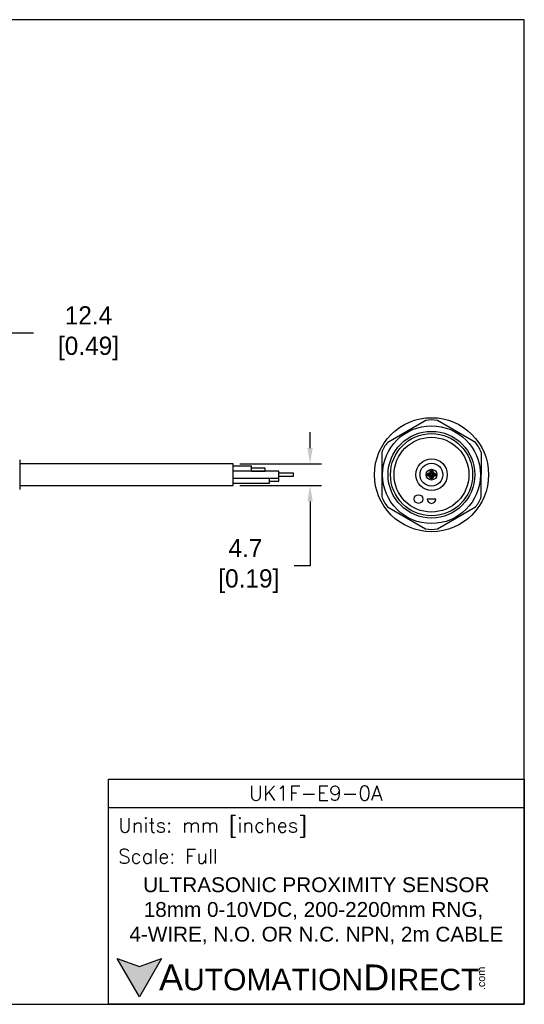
# Model space of a CAD drawing. Header units: inches. Extents: x 0 to 279, y 0 to 216.
# Tile 5 of 5: x 169 to 279, y 0 to 216. Entities that reach past the tile are written whole.
import ezdxf

# ---------------------------------------------------------------- set-up
doc = ezdxf.new("R2010")
doc.units = ezdxf.units.IN
doc.header["$LTSCALE"] = 10
doc.header["$MEASUREMENT"] = 0
doc.layers.add('DIM', color=140, linetype='Continuous')
doc.layers.add('Text', color=140, linetype='Continuous')
doc.styles.add('\\M+2ABAC\\M+2A6A11', font='txt')
doc.styles.add('ROMANS', font='romans.shx')
doc.dimstyles.get("Standard").update_dxf_attribs({"dimtxt": 4, "dimasz": 3.5, "dimexe": 2.5, "dimexo": 1.5, "dimgap": 1, "dimtad": 0, "dimtih": 1, "dimtoh": 1, "dimdec": 1, "dimzin": 0, "dimdsep": 46, "dimtxsty": 'Standard', "dimcen": 0, "dimadec": 0, "dimazin": 0, "dimtfac": 1, "dimtdec": 1, "dimtofl": 0, "dimtmove": 0, "dimatfit": 3, "dimfxl": 0, "dimtolj": 1, "dimtzin": 0, "dimarcsym": 0})

# ---------------------------------------------------------------- blocks, each defined once
blk = doc.blocks.new('*D5')
at = {"layer": 'Defpoints', "color": 0}
for p in [(153.46, 147.13), (165.85, 124.13), (153.46, 118.97)]:
    blk.add_point(p, dxfattribs=at)
at = {"layer": 'DIM', "color": 0, "lineweight": -2}
for p, q in [((153.46, 120.47), (153.46, 149.63)), ((165.85, 125.63), (165.85, 149.63)), ((162.35, 147.13), (156.96, 147.13)), ((171.84, 147.13), (165.85, 147.13))]:
    blk.add_line(p, q, dxfattribs=at)
at = {"layer": 'DIM', "color": 0}
for points in [[(156.96, 147.71), (156.96, 146.54), (153.46, 147.13)], [(162.35, 147.71), (162.35, 146.54), (165.85, 147.13)]]:
    blk.add_solid(points, dxfattribs=at)
at = {"layer": 'DIM', "color": 0, "insert": (183.17, 147.13), "char_height": 4, "attachment_point": 5}
blk.add_mtext('\\A1; 12.4\\P [0.49]', dxfattribs=at)
blk = doc.blocks.new('*D3')
at = {"layer": 'Defpoints', "color": 0}
for p in [(215.61, 118.48), (215.61, 113.78), (232.46, 113.78)]:
    blk.add_point(p, dxfattribs=at)
at = {"layer": 'DIM', "color": 0, "lineweight": -2}
for p, q in [((232.46, 121.98), (232.46, 125.48)), ((217.11, 118.48), (234.96, 118.48)), ((217.11, 113.78), (234.96, 113.78)), ((232.46, 110.28), (232.46, 96.12)), ((232.46, 96.12), (228.96, 96.12))]:
    blk.add_line(p, q, dxfattribs=at)
at = {"layer": 'DIM', "color": 0}
for points in [[(231.88, 121.98), (233.05, 121.98), (232.46, 118.48)], [(231.88, 110.28), (233.05, 110.28), (232.46, 113.78)]]:
    blk.add_solid(points, dxfattribs=at)
at = {"layer": 'DIM', "color": 0, "insert": (218.3, 96.12), "char_height": 4, "attachment_point": 5}
blk.add_mtext('\\A1;4.7\\P [0.19]', dxfattribs=at)

msp = doc.modelspace()

# ---------------------------------------------------------------- hatches: boundary and pattern name
at = {"layer": 'Text'}
msp.add_hatch(color=256, dxfattribs=at).paths.add_polyline_path([(199.93, 10.07), (195.08, 8.31), (190.23, 10.07), (195.08, 1.67)])

# ---------------------------------------------------------------- linework, layer by layer
for p, q in [((257.8, 127.98), (249.47, 123.2)), ((268.69, 123.17), (260.39, 127.98)), ((248.18, 120.95), (248.16, 111.35)), ((269.98, 111.32), (269.99, 120.92)), ((168.85, 119.38), (168.85, 112.89)), ((215.61, 118.48), (168.85, 118.48)), ((215.61, 113.78), (215.61, 118.48)), ((219.61, 117.98), (215.61, 117.98)), ((225.61, 116.88), (215.61, 116.88)), ((219.61, 116.88), (219.61, 117.98)), ((222.61, 117.58), (219.61, 117.58)), ((219.61, 116.89), (222.61, 116.89)), ((222.61, 116.89), (222.61, 117.58)), ((225.61, 115.38), (225.61, 116.88)), ((215.61, 115.38), (225.61, 115.38)), ((223.61, 114.28), (223.61, 115.38)), ((225.61, 115.33), (223.61, 115.33)), ((223.61, 114.73), (225.61, 114.73)), ((228.82, 116.43), (225.61, 116.43)), ((225.61, 115.83), (228.82, 115.83)), ((225.61, 114.73), (225.61, 115.33)), ((228.82, 115.83), (228.82, 116.43)), ((168.85, 113.78), (215.61, 113.78)), ((215.61, 114.28), (223.61, 114.28)), ((260, 110.8), (258.1, 110.8)), ((249.46, 109.1), (257.76, 104.29)), ((260.36, 104.29), (268.68, 109.07))]:
    msp.add_line(p, q)
for centre, radius in [((259.08, 116.13), 12.5), ((259.06, 116.13), 10.72), ((259.06, 116.13), 9.5), ((259.08, 116.13), 9), ((259.06, 116.13), 8.2), ((259.08, 116.13), 3.45), ((259.06, 116.13), 2.5), ((259.08, 116.13), 1.18), ((259.08, 116.68), 0.375), ((259.08, 116.68), 0.15), ((258.53, 116.13), 0.375), ((258.53, 116.13), 0.172), ((259.08, 115.58), 0.375), ((259.08, 115.58), 0.15), ((259.63, 116.13), 0.375), ((259.63, 116.13), 0.15), ((256.22, 110.8), 0.95)]:
    msp.add_circle(centre, radius)
for centre, radius, start, end in [((259.1, 122.47), 5.66, 76.7986, 103.2975), ((253.6, 119.32), 5.66, 136.7986, 163.2975), ((264.57, 119.28), 5.66, 16.7986, 43.2975), ((253.58, 112.98), 5.66, 196.7986, 223.2975), ((259.05, 110.8), 0.95, 180, 0), ((264.55, 112.95), 5.66, 316.7986, 343.2975), ((259.06, 109.8), 5.66, 256.7986, 283.2975)]:
    msp.add_arc(centre, radius, start, end)
at = {"layer": 'Defpoints'}
msp.add_lwpolyline([(279.4, 215.9), (0, 215.9), (0, 0), (279.4, 0)], close=True, dxfattribs=at)
at = {"layer": 'Text'}
msp.add_line((188.28, 43.12), (279.4, 43.12), dxfattribs=at)
for points in [[(188.28, 0), (188.28, 49.4), (279.4, 49.4), (279.4, 0)], [(199.93, 10.07), (195.08, 1.67), (190.23, 10.07), (195.08, 8.31)]]:
    msp.add_lwpolyline(points, close=True, dxfattribs=at)

# ---------------------------------------------------------------- texts
at = {"layer": 'Text', "linetype": 'Continuous', "insert": (233.7, 46.3), "char_height": 3.248, "width": 61.1425, "attachment_point": 5, "style": 'ROMANS'}
msp.add_mtext('UK1F-E9-0A', dxfattribs=at)
at = {"layer": 'Text', "attachment_point": 4}
for s, insert, char_height, width, style in [(' Units: mm [inches]', (188.28, 38.75), 3.1404, 91.118, 'ROMANS'), (' Scale: Full', (188.28, 32.47), 3.1404, 91.118, 'ROMANS'), ('{\\fArial|b0|i0|c0|p34;     \\H1.2x;A\\H0.8333x;UTOMATION\\H1.2x;D\\H0.8333x;IRECT}', (190.23, 5.87), 4.7106, 79.7962, '\\M+2ABAC\\M+2A6A11')]:
    msp.add_mtext(s, dxfattribs=dict(at, insert=insert, char_height=char_height, width=width, style=style))
at = {"layer": 'Text', "linetype": 'Continuous', "insert": (233.84, 20.5), "char_height": 3.2482, "width": 90.3508, "attachment_point": 5}
msp.add_mtext('{\\fArial|b0|i0|c0|p34;ULTRASONIC PROXIMITY SENSOR\\P18mm 0-10VDC, 200-2200mm RNG,  4-WIRE, N.O. OR N.C. NPN, 2m CABLE}', dxfattribs=at)
at = {"layer": 'Text', "insert": (269.12, 3.11), "char_height": 1.6958, "width": 5.0253, "attachment_point": 1, "rotation": 90, "style": '\\M+2ABAC\\M+2A6A11'}
msp.add_mtext('{\\fArial|b0|i0|c0|p34;.com}', dxfattribs=at)

# ---------------------------------------------------------------- dimensions: what is measured, and where the dimension line sits
at = {"layer": 'DIM'}
dim = msp.add_linear_dim(base=(153.46, 147.13), p1=(165.85, 124.13), p2=(153.46, 118.97), angle=180, text=' <>', dimstyle='Standard', override={"dimpost": '\\X', "dimtmove": 1}, dxfattribs=at)
dim.commit()
dim.dimension.update_dxf_attribs({"geometry": '*D5', "text_midpoint": (183.17, 151.77), "dimtype": 160})
dim = msp.add_linear_dim(base=(232.46, 113.78), p1=(215.61, 118.48), p2=(215.61, 113.78), angle=90, dimstyle='Standard', override={"dimpost": '\\X'}, dxfattribs=at)
dim.commit()
dim.dimension.update_dxf_attribs({"geometry": '*D3', "text_midpoint": (218.3, 96.12), "dimtype": 160})

doc.saveas('drawing.dxf')
